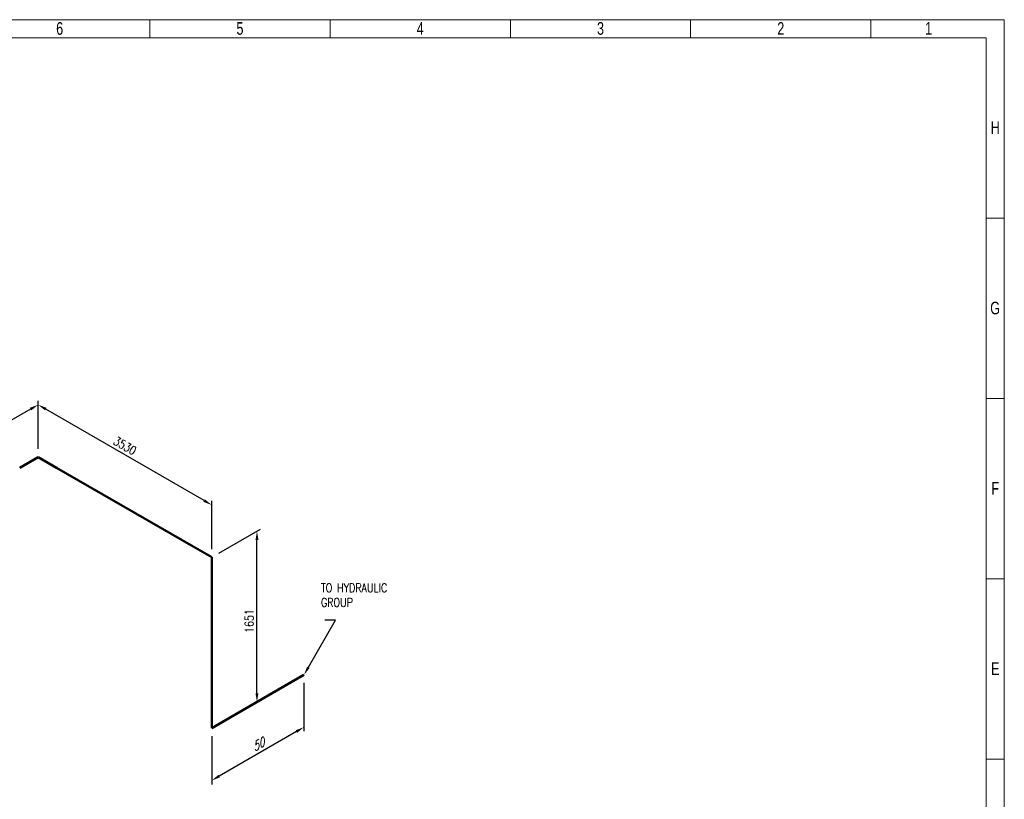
# Model space of a CAD drawing. Header units: millimetres. Extents: x 0 to 594, y 0 to 424.
# Tile 14 of 14: x 311 to 594, y 201 to 424. Entities that reach past the tile are written whole.
import ezdxf
from ezdxf import colors
from ezdxf.entities.mleader import LeaderData, LeaderLine
from ezdxf.math import Vec2, Vec3

# ---------------------------------------------------------------- set-up
doc = ezdxf.new("R2010")
doc.units = ezdxf.units.MM
doc.header["$LTSCALE"] = 0.25
doc.layers.add('Annotation', color=7, linetype='Continuous')
doc.layers.add('Dimension', color=1, linetype='Continuous')
doc.layers.add('Pipe Small Bore', color=30, linetype='Continuous', lineweight=50)
doc.styles.add('AdskIsoAnnotation', font='romans.shx', dxfattribs={"width": 0.8, "height": 1})
doc.styles.add('AdskIsoMetric', font='romans.shx', dxfattribs={"width": 0.8, "height": 2.5})
doc.styles.add('AdskIsoMetric-30', font='romans.shx', dxfattribs={"width": 0.8, "height": 2.5})
doc.styles.add('AdskIsoMetric30', font='romans.shx', dxfattribs={"width": 0.8, "oblique": 30, "height": 2.5})
doc.styles.add('SLDTEXTSTYLE3', font='TXT', dxfattribs={"width": 0.75})
doc.styles.get("Standard").update_dxf_attribs({"font": 'arial.ttf'})
doc.dimstyles.new('AdskIsoMetric', dxfattribs={"dimtxt": 2.5, "dimasz": 2.5, "dimexe": 1, "dimexo": 2, "dimgap": 0.8, "dimtad": 1, "dimdec": 0, "dimrnd": 1, "dimzin": 0, "dimdsep": 46, "dimtxsty": 'AdskIsoMetric', "dimcen": 0, "dimclrt": 7, "dimadec": 0, "dimazin": 0, "dimtfac": 1, "dimtdec": 0, "dimtmove": 1, "dimatfit": 3, "dimfxl": 1, "dimtfill": 1, "dimfrac": 2, "dimtolj": 1, "dimtzin": 0, "dimarcsym": 0})

# ---------------------------------------------------------------- blocks, each defined once
blk = doc.blocks.new('*D17')
at = {"layer": 'Defpoints', "color": 0, "transparency": 16777216}
for p in [(393, 236.33), (366.51, 221.03), (366.51, 206.03)]:
    blk.add_point(p, dxfattribs=at)
at = {"layer": 'Dimension', "color": 0, "lineweight": -2, "transparency": 16777216}
for p, q in [((393, 234.02), (393, 220.18)), ((366.51, 218.73), (366.51, 204.88)), ((390.84, 220.08), (368.67, 207.28))]:
    blk.add_line(p, q, dxfattribs=at)
at = {"layer": 'Dimension', "color": 0, "transparency": 16777216}
for points in [[(390.63, 220.44), (391.04, 219.72), (393, 221.33)], [(368.46, 207.65), (368.88, 206.92), (366.51, 206.03)]]:
    blk.add_solid(points, dxfattribs=at)
at = {"layer": 'Dimension', "color": 7, "transparency": 16777216, "insert": (379.75, 216.27), "char_height": 2.5, "attachment_point": 5, "rotation": 30, "style": 'AdskIsoMetric30', "bg_fill": 3, "box_fill_scale": 1.1, "bg_fill_color": 256, "bg_fill_true_color": 13158600, "bg_fill_transparency": 0}
blk.add_mtext('\\A1;50', dxfattribs=at)
blk = doc.blocks.new('*D18')
at = {"layer": 'Defpoints', "color": 0, "transparency": 16777216}
for p in [(379.5, 277.57), (366.51, 270.07), (366.51, 221.03)]:
    blk.add_point(p, dxfattribs=at)
at = {"layer": 'Dimension', "color": 0, "lineweight": -2, "transparency": 16777216}
for p, q in [((368.51, 271.23), (380.5, 278.15)), ((379.5, 231.03), (379.5, 275.07))]:
    blk.add_line(p, q, dxfattribs=at)
at = {"layer": 'Dimension', "color": 0, "transparency": 16777216}
for points in [[(379.08, 275.07), (379.91, 275.07), (379.5, 277.57)], [(379.08, 231.03), (379.91, 231.03), (379.5, 228.53)]]:
    blk.add_solid(points, dxfattribs=at)
at = {"layer": 'Dimension', "color": 7, "transparency": 16777216, "insert": (377.26, 251.76), "char_height": 2.5, "attachment_point": 5, "rotation": 90, "style": 'AdskIsoMetric-30', "bg_fill": 3, "box_fill_scale": 1.1, "bg_fill_color": 256, "bg_fill_true_color": 13158600, "bg_fill_transparency": 0}
blk.add_mtext('\\A1;1651', dxfattribs=at)
blk = doc.blocks.new('*D19')
at = {"layer": 'Defpoints', "color": 0, "transparency": 16777216}
for p in [(316.7, 313.83), (316.7, 298.83), (366.51, 270.07)]:
    blk.add_point(p, dxfattribs=at)
at = {"layer": 'Dimension', "color": 0, "lineweight": -2, "transparency": 16777216}
for p, q in [((316.7, 301.14), (316.7, 314.98)), ((364.34, 286.32), (318.87, 312.58)), ((366.51, 272.38), (366.51, 286.23))]:
    blk.add_line(p, q, dxfattribs=at)
at = {"layer": 'Dimension', "color": 0, "transparency": 16777216}
for points in [[(319.08, 312.94), (318.66, 312.22), (316.7, 313.83)], [(364.55, 286.69), (364.13, 285.96), (366.51, 285.07)]]:
    blk.add_solid(points, dxfattribs=at)
at = {"layer": 'Dimension', "color": 7, "transparency": 16777216, "insert": (341.61, 302.04), "char_height": 2.5, "attachment_point": 5, "rotation": 330, "style": 'AdskIsoMetric-30', "bg_fill": 3, "box_fill_scale": 1.1, "bg_fill_color": 256, "bg_fill_true_color": 13158600, "bg_fill_transparency": 0}
blk.add_mtext('\\A1;3530', dxfattribs=at)
blk = doc.blocks.new('*D20')
at = {"layer": 'Defpoints', "color": 0, "transparency": 16777216}
for p in [(316.7, 298.83), (268.76, 286.15), (268.76, 271.15)]:
    blk.add_point(p, dxfattribs=at)
at = {"layer": 'Dimension', "color": 0, "lineweight": -2, "transparency": 16777216}
for p, q in [((316.7, 301.14), (316.7, 314.98)), ((314.54, 312.58), (270.92, 287.4)), ((268.76, 273.46), (268.76, 287.3))]:
    blk.add_line(p, q, dxfattribs=at)
at = {"layer": 'Dimension', "color": 0, "transparency": 16777216}
for points in [[(314.33, 312.94), (314.75, 312.22), (316.7, 313.83)], [(270.72, 287.76), (271.13, 287.04), (268.76, 286.15)]]:
    blk.add_solid(points, dxfattribs=at)
at = {"layer": 'Dimension', "color": 7, "transparency": 16777216, "insert": (292.73, 302.57), "char_height": 2.5, "attachment_point": 5, "rotation": 30, "style": 'AdskIsoMetric30', "bg_fill": 3, "box_fill_scale": 1.1, "bg_fill_color": 256, "bg_fill_true_color": 13158600, "bg_fill_transparency": 0}
blk.add_mtext('\\A1;3381', dxfattribs=at)
blk = doc.blocks.new('Elbow-4-Iso2DSkew90')
at = {"color": 0, "linetype": 'ByBlock', "lineweight": -2, "extrusion": (0, 0.816497, 0.57735)}
for p, q in [((0, 0), (-5.3, -3.06)), ((0, 0), (0, 0)), ((5.3, -3.06), (0, 0))]:
    blk.add_line(p, q, dxfattribs=at)
blk = doc.blocks.new('Elbow-5-Iso2DSkew90')
at = {"color": 0, "linetype": 'ByBlock', "lineweight": -2, "extrusion": (-0.707107, 0.408248, -0.57735)}
for p, q in [((0, 0), (0, 6.12)), ((5.3, 3.06), (0, 0)), ((0, 0), (0, 0))]:
    blk.add_line(p, q, dxfattribs=at)
blk = doc.blocks.new('Elbow-1-Iso2DSkew0')
at = {"color": 0, "linetype": 'ByBlock', "lineweight": -2, "extrusion": (-0.707107, -0.408248, 0.57735)}
for p, q in [((0, 0), (-5.3, 3.06)), ((0, 0), (0, 0)), ((0, -6.12), (0, 0))]:
    blk.add_line(p, q, dxfattribs=at)
blk = doc.blocks.new('cajetin')
at = {"color": 7, "linetype": 'Continuous', "lineweight": 18}
for p, q in [((0, 615), (861, 615)), ((505.5, 607.5), (505.5, 615)), ((580.5, 607.5), (580.5, 615)), ((655.5, 607.5), (655.5, 615)), ((730.5, 607.5), (730.5, 615)), ((805.5, 607.5), (805.5, 615)), ((861, 615), (861, 0)), ((7.5, 607.5), (853.5, 607.5)), ((853.5, 607.5), (853.5, 7.5)), ((853.5, 532.5), (861, 532.5)), ((853.5, 457.5), (861, 457.5)), ((853.5, 382.5), (861, 382.5)), ((853.5, 307.5), (861, 307.5)), ((853.5, 307.5), (853.5, 307.5))]:
    blk.add_line(p, q, dxfattribs=at)
at = {"color": 7, "linetype": 'Continuous', "lineweight": 0, "char_height": 5.25, "attachment_point": 2, "style": 'SLDTEXTSTYLE3'}
for s, insert in [('6', (468.01, 613.99)), ('5', (543.01, 613.99)), ('4', (618.01, 613.99)), ('3', (693.01, 613.99)), ('2', (768.01, 613.99)), ('1', (829.51, 613.99)), ('H', (857.25, 572.74)), ('G', (857.18, 497.74)), ('F', (857.21, 422.74)), ('E', (857.24, 347.74))]:
    blk.add_mtext(s, dxfattribs=dict(at, insert=insert))
blk = doc.blocks.new('A$C05b564d1')
at = {"xscale": 0.689895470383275, "yscale": 0.689895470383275, "zscale": 0.689895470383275}
blk.add_blockref('cajetin', (0, 0), dxfattribs=at)

msp = doc.modelspace()

# ---------------------------------------------------------------- leaders
at = {"layer": 'Annotation'}
ml = msp.add_multileader_mtext('Standard', dxfattribs=at)
ml.set_content('')
ml.set_leader_properties()
ml.build(insert=Vec2(0, 0))
ml.multileader.update_dxf_attribs({"dogleg_length": 3.0619, "arrow_head_size": 2.5})
ctx = ml.context
ctx.base_point, ctx.arrow_head_size = Vec3(398.9381, 252), 2.5
notes = []
notes.append((ctx, [(0, (1, 1, 0), (402, 252), (-1, 0), 3.0619, [(0, [(393.0001, 236.3303)], 0, [])])]))
ctx.mtext, ml.multileader.dxf.content_type = None, 0
for ctx, leaders in notes:
    for number, flags, end, landing, length, lines in leaders:
        leader = LeaderData()
        leader.index, (leader.has_last_leader_line, leader.has_dogleg_vector, leader.attachment_direction) = number, flags
        leader.last_leader_point, leader.dogleg_vector, leader.dogleg_length = Vec3(end), Vec3(landing), length
        for number, points, colour, breaks in lines:
            line = LeaderLine()
            line.index, line.vertices, line.color, line.breaks = number, Vec3.list(points), colors.encode_raw_color(colour), breaks
            leader.lines.append(line)
        ctx.leaders.append(leader)

# ---------------------------------------------------------------- next in the draw order: dimensions: what is measured, and where the dimension line sits
at = {"layer": 'Dimension'}
dim = msp.add_linear_dim(base=(366.5073, 206.0347), p1=(393.0001, 236.3303), p2=(366.5073, 221.0347), angle=210, text='50', dimstyle='AdskIsoMetric', override={"dimtad": 0, "dimlfac": 1.634454, "dimtxsty": 'AdskIsoMetric30', "dimse1": 0, "dimse2": 0, "dimsd1": 0, "dimsd2": 0, "dimtmove": 1}, dxfattribs=at)
dim.commit()
dim.dimension.update_dxf_attribs({"geometry": '*D17', "text_midpoint": (379.7537, 216.2689), "dimtype": 160})

# ---------------------------------------------------------------- next in the draw order: dimensions: what is measured, and where the dimension line sits
dim = msp.add_linear_dim(base=(379.4977, 277.5744), p1=(366.5073, 221.0347), p2=(366.5073, 270.0744), angle=90, text='1651', dimstyle='AdskIsoMetric', override={"dimtad": 0, "dimlfac": 33.659825, "dimtxsty": 'AdskIsoMetric-30', "dimse1": 1, "dimse2": 0, "dimsd1": 0, "dimsd2": 0, "dimtmove": 1}, dxfattribs=at)
dim.commit()
dim.dimension.update_dxf_attribs({"geometry": '*D18', "text_midpoint": (377.2578, 251.7613), "dimtype": 160})

# ---------------------------------------------------------------- next in the draw order: linework, layer by layer
at = {"layer": 'Pipe Small Bore'}
for points in [[(366.5073, 227.1584), (366.5073, 263.9507)], [(393.0001, 236.3303), (371.8106, 224.0965)]]:
    msp.add_lwpolyline(points, dxfattribs=at)

# ---------------------------------------------------------------- next in the draw order: block references
msp.add_blockref('Elbow-5-Iso2DSkew90', (366.5073, 221.0347), dxfattribs=at)

# ---------------------------------------------------------------- next in the draw order: dimensions: what is measured, and where the dimension line sits
at = {"layer": 'Dimension'}
dim = msp.add_linear_dim(base=(316.7034, 313.8287), p1=(366.5073, 270.0744), p2=(316.7034, 298.8287), angle=150, text='3530', dimstyle='AdskIsoMetric', override={"dimtad": 0, "dimlfac": 61.379825, "dimtxsty": 'AdskIsoMetric-30', "dimse1": 0, "dimse2": 0, "dimsd1": 0, "dimsd2": 0, "dimtmove": 1}, dxfattribs=at)
dim.commit()
dim.dimension.update_dxf_attribs({"geometry": '*D19', "text_midpoint": (341.6054, 302.0379), "dimtype": 160})

# ---------------------------------------------------------------- next in the draw order: linework, layer by layer
at = {"layer": 'Pipe Small Bore'}
msp.add_lwpolyline([(361.204, 273.1362), (322.0067, 295.7668)], dxfattribs=at)

# ---------------------------------------------------------------- next in the draw order: block references
msp.add_blockref('Elbow-1-Iso2DSkew0', (366.5073, 270.0744), dxfattribs=at)

# ---------------------------------------------------------------- next in the draw order: dimensions: what is measured, and where the dimension line sits
at = {"layer": 'Dimension'}
dim = msp.add_linear_dim(base=(268.7583, 286.1475), p1=(316.7034, 298.8287), p2=(268.7583, 271.1475), angle=210, text='3381', dimstyle='AdskIsoMetric', override={"dimtad": 0, "dimlfac": 61.077713, "dimtxsty": 'AdskIsoMetric30', "dimse1": 0, "dimse2": 0, "dimsd1": 0, "dimsd2": 0, "dimtmove": 1}, dxfattribs=at)
dim.commit()
dim.dimension.update_dxf_attribs({"geometry": '*D20', "text_midpoint": (292.7309, 302.5745), "dimtype": 160})

# ---------------------------------------------------------------- next in the draw order: block references
msp.add_blockref('A$C05b564d1', (0, 0))
at = {"layer": 'Pipe Small Bore'}
msp.add_blockref('Elbow-4-Iso2DSkew90', (316.7034, 298.8287), dxfattribs=at)

# ---------------------------------------------------------------- next in the draw order: texts
at = {"layer": 'Annotation', "insert": (397.8694, 255.8718), "char_height": 2.5, "width": 33.428571, "attachment_point": 7, "style": 'AdskIsoAnnotation', "bg_fill": 3, "box_fill_scale": 1, "bg_fill_color": 256, "bg_fill_true_color": 13158600, "bg_fill_transparency": 0}
msp.add_mtext('TO HYDRAULIC\\PGROUP', dxfattribs=at)

doc.saveas('drawing.dxf')
